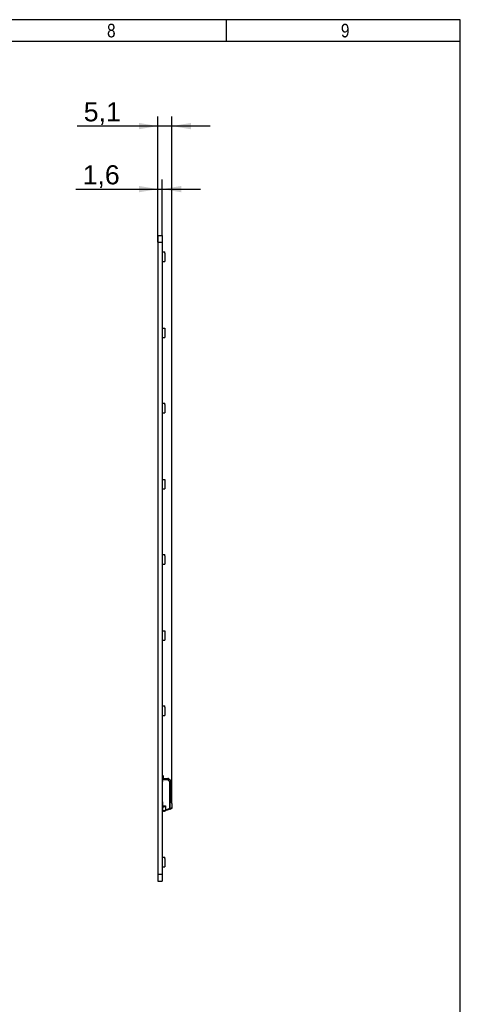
# Model space of a CAD drawing. Header units: millimetres. Extents: x 16 to 406, y 5 to 285.
# Tile 7 of 7: x 325 to 406, y 104 to 285. Entities that reach past the tile are written whole.
import ezdxf
from ezdxf.enums import TextEntityAlignment as Align

# ---------------------------------------------------------------- set-up
doc = ezdxf.new("R2010")
doc.units = ezdxf.units.MM
for name, color, linetype in [('10', 7, 'Continuous'), ('Default', 7, 'Continuous'), ('RECLED_487X237MM', 7, 'Continuous')]:
    doc.layers.add(name, color=color, linetype=linetype)
doc.styles.add('SEACAD_Arial', font='arial.ttf')
doc.dimstyles.new('ISO', dxfattribs={"dimtxt": 4.2, "dimasz": 4.2, "dimexe": 2.1, "dimexo": 0, "dimgap": 1.05, "dimtad": 1, "dimlfac": 2, "dimtxsty": 'SEACAD_Arial', "dimblk1": '_SE_FILLED', "dimblk2": '_SE_FILLED', "dimsah": 1, "dimcen": 2.1, "dimadec": 0, "dimazin": 0, "dimtfac": 0.5, "dimtdec": 3, "dimtmove": 0, "dimatfit": 3, "dimfxl": 1, "dimarcsym": 0})

# ---------------------------------------------------------------- blocks, each defined once
blk = doc.blocks.new('SE2')
at = {"layer": 'RECLED_487X237MM', "color": 7, "linetype": 'Continuous'}
for p, q in [((350.22, 244.99), (351.02, 244.99)), ((350.22, 244.99), (350.22, 243.74)), ((351.02, 244.99), (351.02, 243.74)), ((350.22, 243.74), (351.02, 243.74)), ((350.22, 243.74), (350.22, 127.74)), ((351.02, 243.74), (351.02, 127.74)), ((351.02, 241.97), (351.42, 241.97)), ((351.42, 241.97), (351.42, 241.72)), ((351.42, 241.97), (351.47, 241.97)), ((351.42, 241.72), (351.47, 241.72)), ((351.47, 241.72), (351.47, 241.97)), ((351.47, 241.72), (351.47, 240.22)), ((351.02, 240.22), (351.47, 240.22)), ((351.02, 227.98), (351.47, 227.98)), ((351.47, 227.98), (351.47, 226.23)), ((351.02, 226.23), (351.47, 226.23)), ((351.02, 214.19), (351.42, 214.19)), ((351.42, 214.19), (351.42, 213.94)), ((351.42, 214.19), (351.47, 214.19)), ((351.42, 213.94), (351.47, 213.94)), ((351.47, 213.94), (351.47, 214.19)), ((351.47, 213.94), (351.47, 212.44)), ((351.02, 212.44), (351.47, 212.44)), ((351.02, 200.2), (351.47, 200.2)), ((351.47, 200.2), (351.47, 198.45)), ((351.02, 198.45), (351.47, 198.45)), ((351.02, 186.42), (351.42, 186.42)), ((351.42, 186.42), (351.42, 186.17)), ((351.42, 186.42), (351.47, 186.42)), ((351.42, 186.17), (351.47, 186.17)), ((351.47, 186.17), (351.47, 186.42)), ((351.47, 186.17), (351.47, 184.67)), ((351.02, 184.67), (351.47, 184.67)), ((351.02, 172.43), (351.47, 172.43)), ((351.47, 172.43), (351.47, 170.68)), ((351.02, 170.68), (351.47, 170.68)), ((351.02, 158.64), (351.42, 158.64)), ((351.42, 158.64), (351.42, 158.39)), ((351.42, 158.64), (351.47, 158.64)), ((351.42, 158.39), (351.47, 158.39)), ((351.47, 158.39), (351.47, 158.64)), ((351.47, 158.39), (351.47, 156.89)), ((351.02, 156.89), (351.47, 156.89)), ((351.02, 144.65), (351.07, 144.65)), ((351.09, 145.89), (351.04, 145.89)), ((351.04, 144.87), (351.04, 145.89)), ((351.07, 145.34), (351.07, 145.04)), ((351.07, 145.34), (352.02, 145.34)), ((352.02, 145.04), (351.07, 145.04)), ((351.07, 140.32), (351.07, 145.04)), ((351.09, 145.89), (351.19, 145.89)), ((351.12, 145.34), (351.12, 145.82)), ((351.19, 145.82), (351.12, 145.82)), ((351.19, 145.82), (351.19, 145.89)), ((351.19, 145.82), (351.19, 145.34)), ((352.02, 145.04), (352.42, 144.7)), ((352.21, 145.27), (352.58, 144.95)), ((352.44, 144.7), (352.42, 144.7)), ((352.42, 139.81), (352.42, 144.7)), ((352.44, 139.81), (352.44, 144.7)), ((352.56, 144.76), (352.56, 141)), ((352.56, 144.76), (352.62, 144.76)), ((352.62, 144.88), (352.62, 144.76)), ((352.62, 144.76), (352.62, 141.03)), ((351.02, 142.9), (351.07, 142.9)), ((351.07, 141), (351.06, 141)), ((352.72, 140.89), (352.62, 141.03)), ((351.04, 140.89), (351.04, 140.58)), ((351.04, 140.58), (351.07, 140.58)), ((351.04, 140.58), (351.04, 140.54)), ((351.07, 140.52), (351.04, 140.54)), ((351.04, 140.54), (351.04, 140.22)), ((351.07, 140.22), (351.04, 140.22)), ((351.04, 139.37), (351.04, 140.22)), ((351.04, 139.37), (351.09, 139.37)), ((351.07, 140.32), (351.62, 140.32)), ((351.07, 140.32), (351.07, 140.02)), ((351.07, 140.02), (351.16, 140.02)), ((351.15, 139.37), (351.09, 139.37)), ((351.12, 139.44), (351.12, 140.02)), ((351.12, 139.44), (351.12, 140.02)), ((351.12, 139.44), (351.29, 139.44)), ((351.22, 139.34), (351.36, 139.34)), ((351.36, 139.34), (351.36, 139.35)), ((351.36, 139.34), (351.36, 139.35)), ((351.46, 139.47), (351.47, 139.46)), ((351.53, 139.37), (351.66, 139.42)), ((351.62, 140.32), (351.62, 139.51)), ((352.42, 139.81), (351.62, 139.51)), ((352.46, 139.71), (351.66, 139.42)), ((352.37, 139.68), (351.92, 139.52)), ((352.42, 139.81), (352.44, 139.81)), ((352.46, 139.71), (352.6, 139.76)), ((352.6, 139.76), (352.7, 139.8)), ((352.77, 140.72), (352.75, 140.72)), ((352.75, 140.72), (352.75, 139.9)), ((352.75, 139.9), (352.77, 139.9)), ((352.77, 140.72), (352.77, 139.9)), ((351.02, 130.87), (351.42, 130.87)), ((351.42, 130.87), (351.42, 130.62)), ((351.42, 130.87), (351.47, 130.87)), ((351.42, 130.62), (351.47, 130.62)), ((351.47, 130.62), (351.47, 130.87)), ((351.47, 130.62), (351.47, 129.12)), ((351.02, 129.12), (351.47, 129.12)), ((350.22, 127.74), (351.02, 127.74)), ((350.22, 127.74), (350.22, 126.49)), ((351.02, 127.74), (351.02, 126.49)), ((350.22, 126.49), (351.02, 126.49))]:
    blk.add_line(p, q, dxfattribs=at)
for centre, radius, start, end in [((351.34, 144.87), 0.3, 180, 203.5565), ((350.99, 145.82), 0.125, 0, 36.8699), ((352.02, 145.04), 0.3, 50, 89.5), ((356.19, 144.2), 3.68, 168.2392, 170.5742), ((352.35, 144.75), 0.216, 4.4698, 16.0573), ((352.52, 144.88), 0.1, 0.0001, 49.9999), ((352.53, 144.88), 0.0934, 6.8263, 52.2651), ((354.52, 144.81), 1.9, 178.0092, 181.2188), ((351.34, 140.89), 0.3, 159.7036, 180), ((351.34, 140.89), 0.3, 156.4435, 159.7036), ((366.02, 152.11), 17.46, 219.5578, 220.2756), ((350.99, 139.44), 0.125, 323.1301, 0), ((351.22, 139.44), 0.1, 180, 270), ((351.29, 140.06), 0.615, 269.9593, 286.0988), ((351.36, 139.84), 0.5, 270.0046, 289.994), ((339.7, 180.1), 42.3, 286.1434, 286.3712), ((348.83, 138.47), 2.98, 18.5546, 20.4736), ((367.61, 89.16), 52.86, 106.4674, 106.6699), ((368.04, 88.4), 53.72, 106.5358, 106.6733), ((352.57, 140.71), 0.179, 0.9572, 40.6142), ((352.67, 139.9), 0.1, 290.0006, 359.9999), ((352.47, 140.72), 0.3, 24.8241, 34.5074), ((352.51, 140.73), 0.256, 18.749, 34.9759), ((352.47, 140.72), 0.3, 0, 21.8653)]:
    blk.add_arc(centre, radius, start, end, dxfattribs=at)
for centre, major_axis, ratio, start_param, end_param in [((352.02, 145.04), (-0.003, -0.3), 0.008726, 1.573617, 3.141593), ((352.02, 145.04), (0.193, 0.23), 0.006685, 4.720219, 6.283185), ((351.36, 139.44), (0, -0.1), 0.65625, 4.712389, 6.283031), ((352.42, 139.81), (0.0342, -0.094), 0.0082, 0, 1.567895)]:
    blk.add_ellipse(centre, major_axis=major_axis, ratio=ratio, start_param=start_param, end_param=end_param, dxfattribs=at)
for points, knots in [([(352.42, 144.7), (352.43, 144.71), (352.44, 144.74), (352.48, 144.78), (352.53, 144.8), (352.56, 144.81)], [0, 0, 0, 0, 0.235372, 0.457314, 1, 1, 1, 1]), ([(352.56, 144.76), (352.55, 144.76), (352.53, 144.76), (352.5, 144.75), (352.47, 144.74), (352.45, 144.72), (352.45, 144.71), (352.44, 144.7)], [0, 0, 0, 0, 0.272042, 0.497908, 0.684926, 0.845835, 1, 1, 1, 1]), ([(352.62, 144.77), (352.62, 144.78), (352.61, 144.78), (352.59, 144.8), (352.57, 144.8), (352.56, 144.81)], [0.1149595, 0.1149595, 0.1149595, 0.1149595, 0.5, 0.5, 1, 1, 1, 1]), ([(352.56, 141), (352.57, 141), (352.58, 141), (352.6, 141.01), (352.61, 141.02), (352.62, 141.02), (352.62, 141.02), (352.62, 141.03), (352.62, 141.03)], [0, 0, 0, 0, 0.20474, 0.394141, 0.568268, 0.727202, 0.87106, 1, 1, 1, 1]), ([(351.62, 140.32), (351.62, 140.32), (351.62, 140.32), (351.62, 140.32), (351.57, 140.28), (351.52, 140.24), (351.47, 140.2), (351.42, 140.16), (351.36, 140.12), (351.32, 140.09), (351.28, 140.07), (351.25, 140.05), (351.22, 140.04), (351.2, 140.03), (351.18, 140.02), (351.16, 140.02)], [0, 0, 0, 0, 0.003654, 0.003654, 0.003654, 0.299054, 0.299054, 0.299054, 0.607023, 0.607023, 0.607023, 0.826101, 0.826101, 0.826101, 1, 1, 1, 1]), ([(351.47, 139.46), (351.48, 139.43), (351.49, 139.41), (351.51, 139.38), (351.52, 139.37), (351.53, 139.37)], [0, 0, 0, 0, 0.5, 0.5, 1, 1, 1, 1]), ([(352.46, 139.71), (352.46, 139.71), (352.46, 139.72), (352.46, 139.76), (352.45, 139.78), (352.44, 139.81)], [0, 0, 0, 0, 0.5, 0.5, 1, 1, 1, 1]), ([(352.75, 139.9), (352.75, 139.87), (352.75, 139.85), (352.73, 139.82), (352.72, 139.81), (352.7, 139.8)], [0, 0, 0, 0, 0.5, 0.5, 1, 1, 1, 1])]:
    blk.add_open_spline(points, degree=3, knots=knots, dxfattribs=at)
blk.add_open_spline([(352.6, 139.76), (352.62, 139.77), (352.63, 139.82), (352.62, 139.86)], degree=3, dxfattribs=at)
blk.add_rational_spline([(352.7, 140.83), (352.72, 140.85), (352.73, 140.87), (352.72, 140.89)], [1.03323215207, 0.973772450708, 0.994102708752, 1.0942229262], degree=3, dxfattribs=at)
blk = doc.blocks.new('DMBLK3')
at = {"layer": 'Default', "linetype": 'Continuous'}
for points in [[(346.72, 254.07), (346.72, 252.9), (350.22, 253.49)], [(354.52, 254.07), (351.02, 253.49), (354.52, 252.9)]]:
    blk.add_hatch(color=7, dxfattribs=at).paths.add_polyline_path(points)
at = {"layer": 'Default', "color": 7, "linetype": 'Continuous'}
for p, q in [((350.22, 244.99), (350.22, 255.24)), ((351.02, 244.99), (351.02, 255.24)), ((335.18, 253.49), (358.02, 253.49))]:
    blk.add_line(p, q, dxfattribs=at)
at = {"layer": 'Default', "color": 7, "linetype": 'Continuous', "style": 'SEACAD_Arial'}
blk.add_text('1,6', height=3.5, dxfattribs=at).set_placement((336.41, 257.86), align=Align.TOP_LEFT)
blk = doc.blocks.new('_SE_FILLED')
at = {"color": 0}
blk.add_line((0, 0), (-1, 0), dxfattribs=at)
blk.add_solid([(0, 0), (-1, -0.1665), (-1, 0.1665), (0, 0)], dxfattribs=at)
blk = doc.blocks.new('DMBLK4')
at = {"layer": 'Default', "linetype": 'Continuous'}
for points in [[(346.72, 265.63), (346.72, 264.47), (350.22, 265.05)], [(356.27, 265.63), (352.77, 265.05), (356.27, 264.47)]]:
    blk.add_hatch(color=7, dxfattribs=at).paths.add_polyline_path(points)
at = {"layer": 'Default', "color": 7, "linetype": 'Continuous'}
for p, q in [((350.22, 243.74), (350.22, 266.8)), ((352.77, 140.72), (352.77, 266.8)), ((359.77, 265.05), (335.38, 265.05))]:
    blk.add_line(p, q, dxfattribs=at)
at = {"layer": 'Default', "color": 7, "linetype": 'Continuous', "style": 'SEACAD_Arial'}
blk.add_text('5,1', height=3.5, dxfattribs=at).set_placement((336.61, 269.42), align=Align.TOP_LEFT)

msp = doc.modelspace()

# ---------------------------------------------------------------- linework, layer by layer
at = {"layer": '10', "color": 7, "linetype": 'Continuous'}
for p, q in [((362.7774, 280.5775), (362.7774, 284.5775)), ((405.6664, 280.5775), (19.6664, 280.5775))]:
    msp.add_line(p, q, dxfattribs=at)
msp.add_lwpolyline([(405.6664, 13.5775), (405.6664, 284.5775), (15.6664, 284.5775), (15.6664, 13.5775), (405.6664, 13.5775)], dxfattribs=at)

# ---------------------------------------------------------------- block references
at = {"layer": 'Default'}
msp.add_blockref('SE2', (0, 0), dxfattribs=at)

# ---------------------------------------------------------------- texts
at = {"layer": '10', "char_height": 2.5, "width": 1.521749, "attachment_point": 1, "style": 'SEACAD_Arial'}
for s, insert in [('{\\farial rounded mt|b0||i0||c0|p34;\\C7;\\H2.50000002;\\W0.8;8}', (340.888, 283.8275)), ('{\\farial rounded mt|b0||i0||c0|p34;\\C7;\\H2.50000002;\\W0.8;9}', (383.7768, 283.8275))]:
    msp.add_mtext(s, dxfattribs=dict(at, insert=insert))

# ---------------------------------------------------------------- dimensions: what is measured, and where the dimension line sits
at = {"layer": 'Default', "color": 7, "linetype": 'Continuous'}
dim = msp.add_linear_dim(base=(350.2198, 265.0499), p1=(352.7698, 140.7157), p2=(350.2198, 127.7437), text='\\A1;<>', dimstyle='ISO', override={"dimtxt": 3.5, "dimasz": 3.5, "dimexe": 1.75, "dimgap": 0.875, "dimcen": 1.75}, dxfattribs=at)
dim.commit()
dim.dimension.update_dxf_attribs({"geometry": 'DMBLK4', "text_midpoint": (344.678, 265.0499), "dimtype": 160})
dim = msp.add_linear_dim(base=(350.2198, 253.4883), p1=(350.2198, 244.9937), p2=(351.0198, 244.9937), angle=0, text='\\A1;<>', dimstyle='ISO', override={"dimtxt": 3.5, "dimasz": 3.5, "dimexe": 1.75, "dimgap": 0.875, "dimcen": 1.75}, dxfattribs=at)
dim.commit()
dim.dimension.update_dxf_attribs({"geometry": 'DMBLK3', "text_midpoint": (344.4801, 253.4883), "dimtype": 161})

doc.saveas('drawing.dxf')
